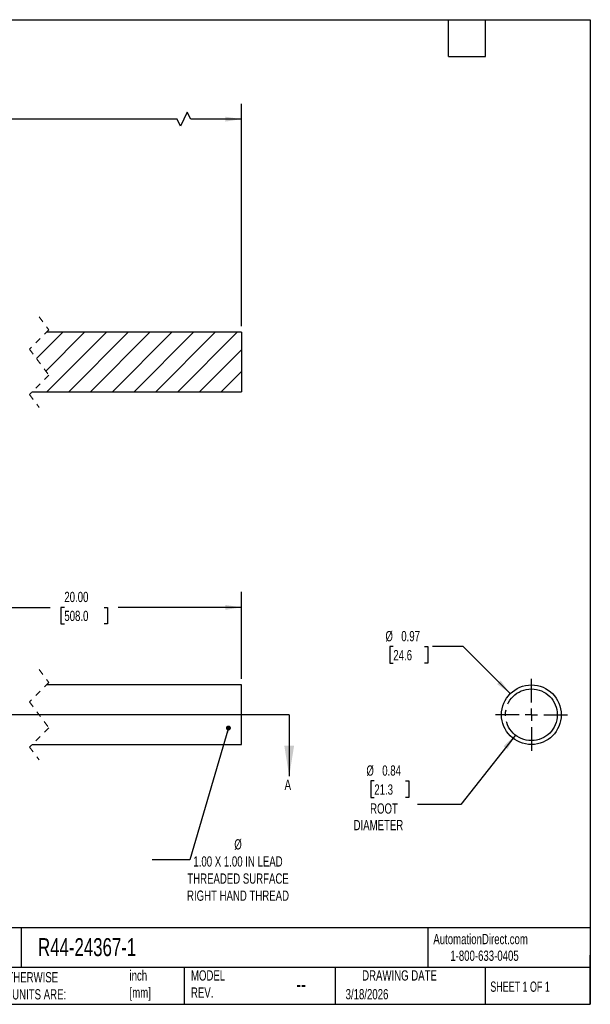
# Model space of a CAD drawing. Header units: inches. Extents: x 0.5 to 21.5, y 0.5 to 16.5.
# Tile 2 of 2: x 12.2 to 21.5, y 0.5 to 16.5. Entities that reach past the tile are written whole.
import ezdxf

# ---------------------------------------------------------------- set-up
doc = ezdxf.new("R2010")
doc.units = ezdxf.units.IN
doc.header["$LTSCALE"] = 2
doc.header["$MEASUREMENT"] = 0
for name, pattern in [('SLD-Center', [0.75, 0.6, -0.05, 0.05, -0.05]), ('SLD-Dashed', [0.075, 0.05, -0.025]), ('SLD-Solid', [0])]:
    doc.linetypes.add(name, pattern=pattern)
doc.layers.add('CENTER', color=40, linetype='SLD-Center')
doc.layers.add('HATCH', color=6, linetype='SLD-Solid')
doc.layers.add('DIMENSIONS', color=140, linetype='SLD-Solid', lineweight=25)
doc.layers.add('TEXT', color=140, linetype='SLD-Solid', lineweight=25)
doc.styles.add('SLDTEXTSTYLE0', font='TXT', dxfattribs={"width": 0.7})
doc.styles.add('SLDTEXTSTYLE1', font='TXT', dxfattribs={"width": 0.65})
doc.dimstyles.new('SLDDIMSTYLE0', dxfattribs={"dimtxt": 0.169922, "dimasz": 0.26, "dimexe": 0, "dimexo": 0.0625, "dimgap": 0.04248, "dimtad": 0, "dimtih": 1, "dimtoh": 1, "dimrnd": 1e-09, "dimzin": 4, "dimdsep": 46, "dimtxsty": 'SLDTEXTSTYLE0', "dimsah": 1, "dimcen": 0.09, "dimadec": 0, "dimazin": 1, "dimtfac": 1, "dimtofl": 0, "dimtmove": 0, "dimatfit": 3, "dimfxl": 0, "dimfrac": 2, "dimtolj": 1, "dimtzin": 12, "dimarcsym": 0})
doc.dimstyles.new('SLDDIMSTYLE5', dxfattribs={"dimtxt": 0.18, "dimasz": 0.08, "dimexe": 0, "dimexo": 0.0625, "dimgap": 0, "dimtad": 0, "dimtih": 1, "dimtoh": 1, "dimdec": 0, "dimrnd": 1e-09, "dimzin": 0, "dimdsep": 46, "dimtxsty": 'Standard', "dimblk1": 'DOT', "dimblk2": 'DOT', "dimsah": 1, "dimcen": 0.09, "dimadec": 0, "dimazin": 0, "dimtfac": 0.08, "dimtdec": 0, "dimtofl": 0, "dimtmove": 0, "dimatfit": 3, "dimldrblk": 'DOT', "dimfxl": 0, "dimfrac": 2, "dimtolj": 1, "dimtzin": 0, "dimarcsym": 0})
doc.dimstyles.new('SLDDIMSTYLE6', dxfattribs={"dimtxt": 0.169922, "dimasz": 0.26, "dimexe": 0, "dimexo": 0.0625, "dimgap": 0.04248, "dimtad": 0, "dimtih": 1, "dimtoh": 1, "dimrnd": 1e-09, "dimdsep": 46, "dimtxsty": 'SLDTEXTSTYLE0', "dimsah": 1, "dimcen": 0, "dimadec": 0, "dimazin": 2, "dimtfac": 1, "dimtofl": 0, "dimtmove": 0, "dimatfit": 3, "dimfxl": 0, "dimfrac": 2, "dimtolj": 1, "dimtzin": 12, "dimarcsym": 0})
doc.dimstyles.new('SLDDIMSTYLE7', dxfattribs={"dimtxt": 0.169922, "dimasz": 0.26, "dimexe": 0, "dimexo": 0.0625, "dimgap": 0.04248, "dimtad": 0, "dimtih": 1, "dimtoh": 1, "dimrnd": 1e-09, "dimdsep": 46, "dimtxsty": 'SLDTEXTSTYLE0', "dimsah": 1, "dimcen": 0, "dimadec": 0, "dimazin": 2, "dimtfac": 1, "dimtofl": 0, "dimtmove": 0, "dimatfit": 3, "dimfxl": 0, "dimfrac": 2, "dimtolj": 1, "dimtzin": 12, "dimarcsym": 0})

# ---------------------------------------------------------------- blocks, each defined once
blk = doc.blocks.new('_D')
at = {"layer": 'DIMENSIONS'}
for p, q in [((8.555, 5.79), (8.555, 7.2)), ((15.837, 5.79), (15.837, 7.2)), ((9.862, 6.95), (9.918, 7.061)), ((9.918, 7.061), (10.029, 6.839)), ((8.555, 6.95), (9.862, 6.95)), ((10.029, 6.839), (10.084, 6.95)), ((10.084, 6.95), (12.732, 6.95)), ((12.963, 6.95), (12.906, 6.95)), ((12.906, 6.95), (12.906, 6.68)), ((13.609, 6.95), (13.666, 6.95)), ((13.666, 6.95), (13.666, 6.68)), ((15.837, 6.95), (13.839, 6.95)), ((12.906, 6.68), (12.963, 6.68)), ((13.666, 6.68), (13.609, 6.68))]:
    blk.add_line(p, q, dxfattribs=at)
for points in [[(8.555, 6.95), (8.815, 6.91), (8.815, 6.99)], [(15.837, 6.95), (15.577, 6.99), (15.577, 6.91)]]:
    blk.add_solid(points, dxfattribs=at)
at = {"layer": 'DIMENSIONS', "char_height": 0.1667, "attachment_point": 1, "style": 'SLDTEXTSTYLE0'}
for s, insert in [('20.00', (12.963, 7.203)), ('508.0', (12.963, 6.895))]:
    blk.add_mtext(s, dxfattribs=dict(at, insert=insert))
blk = doc.blocks.new('_Dot')
at = {"color": 0, "linetype": 'ByBlock', "lineweight": -2}
blk.add_line((-0.5, 0), (-1, 0), dxfattribs=at)
at = {"color": 0, "linetype": 'ByBlock', "const_width": 0.5}
blk.add_lwpolyline([(-0.25, 0, 1), (0.25, 0, 1)], format="xyb", close=True, dxfattribs=at)
blk = doc.blocks.new('_D_5')
at = {"layer": 'DIMENSIONS'}
for p, q in [((20.284, 4.875), (19.398, 3.747)), ((17.994, 4.129), (17.937, 4.129)), ((17.937, 4.129), (17.937, 3.859)), ((18.499, 4.129), (18.556, 4.129)), ((18.556, 4.129), (18.556, 3.859)), ((17.937, 3.859), (17.994, 3.859)), ((18.556, 3.859), (18.499, 3.859)), ((19.398, 3.747), (18.693, 3.747))]:
    blk.add_line(p, q, dxfattribs=at)
blk.add_solid([(20.284, 4.875), (20.092, 4.695), (20.155, 4.646)], dxfattribs=at)
at = {"layer": 'DIMENSIONS', "char_height": 0.1667, "attachment_point": 1, "style": 'SLDTEXTSTYLE0'}
for s, insert in [('%%c', (17.866, 4.382)), ('0.84', (18.123, 4.382)), ('21.3', (17.994, 4.073)), ('ROOT', (17.926, 3.765)), ('DIAMETER', (17.658, 3.495))]:
    blk.add_mtext(s, dxfattribs=dict(at, insert=insert))
blk = doc.blocks.new('_D_6')
at = {"layer": 'DIMENSIONS'}
for p, q in [((18.303, 6.313), (18.246, 6.313)), ((18.246, 6.313), (18.246, 6.043)), ((18.808, 6.313), (18.865, 6.313)), ((18.865, 6.313), (18.865, 6.043)), ((19.437, 6.313), (18.937, 6.313)), ((20.201, 5.548), (19.437, 6.313)), ((18.246, 6.043), (18.303, 6.043)), ((18.865, 6.043), (18.808, 6.043))]:
    blk.add_line(p, q, dxfattribs=at)
blk.add_solid([(20.201, 5.548), (20.046, 5.76), (19.989, 5.704)], dxfattribs=at)
at = {"layer": 'DIMENSIONS', "char_height": 0.1667, "attachment_point": 1, "style": 'SLDTEXTSTYLE0'}
for s, insert in [('%%c', (18.175, 6.566)), ('0.97', (18.432, 6.566)), ('24.6', (18.303, 6.257))]:
    blk.add_mtext(s, dxfattribs=dict(at, insert=insert))
blk = doc.blocks.new('SW_CENTERMARKSYMBOL_0')
at = {"layer": 'CENTER', "color": 0}
for p, q in [((0, 0.2), (0, 0.585)), ((-0.2, 0), (-0.585, 0)), ((0, 0), (-0.1, 0)), ((0, 0), (0, 0.1)), ((0, 0), (0, -0.1)), ((0, 0), (0.1, 0)), ((0.2, 0), (0.585, 0)), ((0, -0.2), (0, -0.585))]:
    blk.add_line(p, q, dxfattribs=at)
blk = doc.blocks.new('_D_11')
at = {"layer": 'DIMENSIONS'}
for p, q in [((4.555, 11.318), (4.555, 15.134)), ((15.837, 11.52), (15.837, 15.134)), ((4.555, 14.884), (9.445, 14.884)), ((9.675, 14.884), (9.618, 14.884)), ((9.618, 14.884), (9.618, 14.614)), ((10.321, 14.884), (10.378, 14.884)), ((10.378, 14.884), (10.378, 14.614)), ((14.793, 14.884), (10.552, 14.884)), ((14.848, 14.772), (14.793, 14.884)), ((14.959, 14.995), (14.848, 14.772)), ((15.015, 14.884), (14.959, 14.995)), ((15.837, 14.884), (15.015, 14.884)), ((9.618, 14.614), (9.675, 14.614)), ((10.378, 14.614), (10.321, 14.614))]:
    blk.add_line(p, q, dxfattribs=at)
for points in [[(4.555, 14.884), (4.815, 14.844), (4.815, 14.924)], [(15.837, 14.884), (15.577, 14.924), (15.577, 14.844)]]:
    blk.add_solid(points, dxfattribs=at)
at = {"layer": 'DIMENSIONS', "char_height": 0.1667, "attachment_point": 1, "style": 'SLDTEXTSTYLE0'}
for s, insert in [('24.00', (9.675, 15.136)), ('609.6', (9.675, 14.828))]:
    blk.add_mtext(s, dxfattribs=dict(at, insert=insert))
blk = doc.blocks.new('SW_HATCH_0')
at = {"layer": 'HATCH', "color": 0}
for p, q in [((-7.343, -0.262), (-6.748, 0.333)), ((-7.343, -0.262), (-6.748, 0.333)), ((-7.343, -0.262), (-6.748, 0.333)), ((-7.098, -0.37), (-6.395, 0.333)), ((-7.098, -0.37), (-6.395, 0.333)), ((-7.098, -0.37), (-6.395, 0.333)), ((-7.098, -0.37), (-6.404, 0.323)), ((-7.098, -0.37), (-6.404, 0.323)), ((-7.098, -0.37), (-6.404, 0.323)), ((-6.84, 0.241), (-6.748, 0.333)), ((-6.84, 0.241), (-6.748, 0.333)), ((-6.84, 0.241), (-6.748, 0.333)), ((-6.733, -0.359), (-6.038, 0.336)), ((-6.733, -0.359), (-6.038, 0.336)), ((-6.733, -0.359), (-6.038, 0.336)), ((-6.733, -0.359), (-6.038, 0.336)), ((-6.733, -0.359), (-6.038, 0.336)), ((-6.733, -0.359), (-6.038, 0.336)), ((-6.379, -0.359), (-5.684, 0.336)), ((-6.379, -0.359), (-5.684, 0.336)), ((-6.379, -0.359), (-5.684, 0.336)), ((-6.379, -0.359), (-5.684, 0.336)), ((-6.379, -0.359), (-5.684, 0.336)), ((-6.379, -0.359), (-5.684, 0.336)), ((-6.119, -0.452), (-5.331, 0.336)), ((-6.119, -0.452), (-5.331, 0.336)), ((-6.119, -0.452), (-5.331, 0.336)), ((-6.119, -0.452), (-5.331, 0.336)), ((-6.119, -0.452), (-5.331, 0.336)), ((-6.119, -0.452), (-5.331, 0.336)), ((-5.765, -0.452), (-4.977, 0.336)), ((-5.765, -0.452), (-4.977, 0.336)), ((-5.765, -0.452), (-4.977, 0.336)), ((-5.765, -0.452), (-4.977, 0.336)), ((-5.765, -0.452), (-4.977, 0.336)), ((-5.765, -0.452), (-4.977, 0.336)), ((-5.411, -0.452), (-4.624, 0.336)), ((-5.411, -0.452), (-4.624, 0.336)), ((-5.411, -0.452), (-4.624, 0.336)), ((-5.411, -0.452), (-4.624, 0.336)), ((-5.411, -0.452), (-4.624, 0.336)), ((-5.411, -0.452), (-4.624, 0.336)), ((-4.812, -0.206), (-4.27, 0.336)), ((-4.812, -0.206), (-4.27, 0.336)), ((-4.812, -0.206), (-4.27, 0.336)), ((-4.812, -0.206), (-4.27, 0.336)), ((-4.812, -0.206), (-4.27, 0.336)), ((-4.812, -0.206), (-4.27, 0.336)), ((-4.609, -0.356), (-3.825, 0.427)), ((-4.609, -0.356), (-3.825, 0.427)), ((-4.609, -0.356), (-3.825, 0.427)), ((-4.351, -0.452), (-3.472, 0.427)), ((-4.351, -0.452), (-3.472, 0.427)), ((-4.351, -0.452), (-3.472, 0.427)), ((-3.972, -0.426), (-3.118, 0.427)), ((-3.972, -0.426), (-3.118, 0.427)), ((-3.972, -0.426), (-3.118, 0.427)), ((-3.735, -0.543), (-2.765, 0.427)), ((-3.735, -0.543), (-2.765, 0.427)), ((-3.735, -0.543), (-2.765, 0.427)), ((-3.381, -0.543), (-2.411, 0.427)), ((-3.381, -0.543), (-2.411, 0.427)), ((-3.381, -0.543), (-2.411, 0.427)), ((-3.028, -0.543), (-2.058, 0.427)), ((-3.028, -0.543), (-2.058, 0.427)), ((-3.028, -0.543), (-2.058, 0.427)), ((-2.674, -0.543), (-1.704, 0.427)), ((-2.674, -0.543), (-1.704, 0.427)), ((-2.674, -0.543), (-1.704, 0.427)), ((-2.321, -0.543), (-1.351, 0.427)), ((-2.321, -0.543), (-1.351, 0.427)), ((-2.321, -0.543), (-1.351, 0.427)), ((-1.967, -0.543), (-0.997, 0.427)), ((-1.967, -0.543), (-0.997, 0.427)), ((-1.967, -0.543), (-0.997, 0.427)), ((-1.614, -0.543), (-0.644, 0.427)), ((-1.614, -0.543), (-0.644, 0.427)), ((-1.614, -0.543), (-0.644, 0.427)), ((0, 0), (0.427, 0.427)), ((0, 0), (0.427, 0.427)), ((0, 0), (0.427, 0.427)), ((0.152, -0.202), (0.781, 0.427)), ((0.152, -0.202), (0.781, 0.427)), ((0.152, -0.202), (0.781, 0.427)), ((0.164, -0.543), (1.134, 0.427)), ((0.164, -0.543), (1.134, 0.427)), ((0.164, -0.543), (1.134, 0.427)), ((0.518, -0.543), (1.488, 0.427)), ((0.518, -0.543), (1.488, 0.427)), ((0.518, -0.543), (1.488, 0.427)), ((0.871, -0.543), (1.841, 0.427)), ((0.871, -0.543), (1.841, 0.427)), ((0.871, -0.543), (1.841, 0.427)), ((1.225, -0.543), (2.195, 0.427)), ((1.225, -0.543), (2.195, 0.427)), ((1.225, -0.543), (2.195, 0.427)), ((1.579, -0.543), (2.549, 0.427)), ((1.579, -0.543), (2.549, 0.427)), ((1.579, -0.543), (2.549, 0.427)), ((1.932, -0.543), (2.902, 0.427)), ((1.932, -0.543), (2.902, 0.427)), ((1.932, -0.543), (2.902, 0.427)), ((2.286, -0.543), (3.256, 0.427)), ((2.286, -0.543), (3.256, 0.427)), ((2.286, -0.543), (3.256, 0.427)), ((-7.957, 0.185), (-7.887, 0.255)), ((-7.957, 0.185), (-7.887, 0.255)), ((-7.957, 0.185), (-7.887, 0.255)), ((-7.957, 0.185), (-7.887, 0.255)), ((-7.957, 0.185), (-7.887, 0.255)), ((-7.957, 0.185), (-7.887, 0.255)), ((-7.784, 0.005), (-7.534, 0.255)), ((-7.784, 0.005), (-7.534, 0.255)), ((-7.784, 0.005), (-7.534, 0.255)), ((-7.784, 0.005), (-7.534, 0.255)), ((-7.784, 0.005), (-7.534, 0.255)), ((-7.784, 0.005), (-7.534, 0.255)), ((-7.697, -0.262), (-7.18, 0.255)), ((-7.697, -0.262), (-7.18, 0.255)), ((-7.697, -0.262), (-7.18, 0.255)), ((-7.697, -0.262), (-7.18, 0.255)), ((-7.697, -0.262), (-7.18, 0.255)), ((-7.697, -0.262), (-7.18, 0.255)), ((-7.343, -0.262), (-6.853, 0.228)), ((-7.343, -0.262), (-6.853, 0.228)), ((-7.343, -0.262), (-6.853, 0.228)), ((-4.609, -0.356), (-3.957, 0.296)), ((-4.609, -0.356), (-3.957, 0.296)), ((-4.609, -0.356), (-3.957, 0.296)), ((-1.26, -0.543), (-0.593, 0.124)), ((-1.26, -0.543), (-0.593, 0.124)), ((-1.26, -0.543), (-0.593, 0.124)), ((2.639, -0.543), (3.325, 0.143)), ((2.639, -0.543), (3.325, 0.143)), ((2.639, -0.543), (3.325, 0.143)), ((-4.351, -0.452), (-3.957, -0.058)), ((-4.351, -0.452), (-3.957, -0.058)), ((-4.351, -0.452), (-3.957, -0.058)), ((-0.906, -0.543), (-0.442, -0.078)), ((-0.906, -0.543), (-0.442, -0.078)), ((-0.906, -0.543), (-0.442, -0.078)), ((-5.058, -0.452), (-4.869, -0.262)), ((-5.058, -0.452), (-4.869, -0.262)), ((-5.058, -0.452), (-4.869, -0.262)), ((-5.058, -0.452), (-4.869, -0.262)), ((-5.058, -0.452), (-4.869, -0.262)), ((-5.058, -0.452), (-4.869, -0.262)), ((2.993, -0.543), (3.325, -0.21)), ((2.993, -0.543), (3.325, -0.21)), ((2.993, -0.543), (3.325, -0.21)), ((-4.704, -0.452), (-4.665, -0.413)), ((-4.704, -0.452), (-4.665, -0.413)), ((-4.704, -0.452), (-4.665, -0.413)), ((-4.704, -0.452), (-4.665, -0.413)), ((-4.704, -0.452), (-4.665, -0.413)), ((-4.704, -0.452), (-4.665, -0.413)), ((-3.99, -0.444), (-3.957, -0.411)), ((-3.99, -0.444), (-3.957, -0.411)), ((-3.99, -0.444), (-3.957, -0.411))]:
    blk.add_line(p, q, dxfattribs=at)

msp = doc.modelspace()

# ---------------------------------------------------------------- linework, layer by layer
at = {"color": 7, "linetype": 'SLD-Dashed', "lineweight": 18}
for p, q in [((12.55514, 11.67009), (12.71262, 11.46007)), ((12.71262, 11.46007), (12.39766, 11.14511)), ((12.39766, 11.14511), (12.71262, 10.72507)), ((12.71262, 10.72507), (12.39766, 10.41011)), ((12.39766, 10.41011), (12.55514, 10.20009)), ((12.55514, 5.94028), (12.71262, 5.73026)), ((12.71262, 5.73026), (12.39766, 5.4153)), ((12.39766, 5.4153), (12.71262, 4.99526)), ((12.71262, 4.99526), (12.39766, 4.6803)), ((12.39766, 4.6803), (12.55514, 4.47028))]:
    msp.add_line(p, q, dxfattribs=at)
for p, q in [((15.83699, 11.42009), (12.67264, 11.42009)), ((15.83699, 11.42009), (15.83699, 10.45009)), ((12.43764, 10.45009), (15.83699, 10.45009)), ((15.83699, 5.69028), (12.67264, 5.69028)), ((15.83699, 5.20528), (15.83699, 5.69028)), ((15.83699, 4.72028), (15.83699, 5.20528)), ((12.43764, 4.72028), (15.83699, 4.72028))]:
    msp.add_line(p, q)
msp.add_circle((20.54401, 5.20528), 0.485)
at = {"layer": 'CENTER', "linetype": 'SLD-Center'}
msp.add_circle((20.54401, 5.20528), 0.42, dxfattribs=at)
at = {"layer": 'TEXT'}
for p, q in [((0.5, 16.5), (21.5, 16.5)), ((19.2, 15.9), (19.2, 16.5)), ((19.8, 15.9), (19.8, 16.5)), ((21.5, 16.5), (21.5, 0.5)), ((19.2, 15.9), (19.8, 15.9)), ((16.61285, 5.20528), (3.90471, 5.20528)), ((21.5, 1.74221), (0.5, 1.74221)), ((12.26448, 1.74221), (12.26448, 1.1)), ((18.8642, 1.74221), (18.8642, 1.1)), ((21.5, 0.5), (21.5, 1.3)), ((21.5, 1.1), (0.5, 1.1)), ((14.90556, 1.1), (14.90556, 0.5)), ((17.35949, 1.1), (17.35949, 0.5)), ((19.79124, 1.1), (19.79124, 0.5)), ((0.5, 0.5), (21.5, 0.5))]:
    msp.add_line(p, q, dxfattribs=at)
at = {"layer": 'TEXT', "linetype": 'SLD-Solid'}
msp.add_line((16.61285, 5.20528), (16.61285, 4.20528), dxfattribs=at)
at = {"layer": 'TEXT'}
msp.add_solid([(16.61285, 4.20528), (16.69285, 4.70528), (16.53285, 4.70528)], dxfattribs=at)

# ---------------------------------------------------------------- block references
at = {"layer": 'CENTER'}
msp.add_blockref('SW_CENTERMARKSYMBOL_0', (20.54401, 5.20528), dxfattribs=at)
at = {"layer": 'HATCH'}
msp.add_blockref('SW_HATCH_0', (12.5118, 10.99289), dxfattribs=at)

# ---------------------------------------------------------------- texts
at = {"layer": 'TEXT'}
for s, insert, char_height, attachment_point, style in [('A', (16.53694, 4.15129), 0.16992, 1, 'SLDTEXTSTYLE0'), ('%%c^J1.00 X 1.00 IN LEAD^JTHREADED SURFACE^JRIGHT HAND THREAD', (15.78213, 3.18248), 0.1666667, 2, 'SLDTEXTSTYLE0'), ('AutomationDirect.com', (18.95236, 1.64382), 0.1666667, 1, 'SLDTEXTSTYLE0'), ('R44-24367-1', (12.53604, 1.57493), 0.2916667, 1, 'SLDTEXTSTYLE0'), ('1-800-633-0405', (19.22768, 1.37299), 0.1666667, 1, 'SLDTEXTSTYLE0'), ('UNLESS OTHERWISE ^JSPECIFIED UNITS ARE:', (11.24954, 1.02335), 0.1666667, 1, 'SLDTEXTSTYLE0'), ('inch^J[mm]', (14.02077, 1.05213), 0.166667, 1, 'SLDTEXTSTYLE0'), ('MODEL ^JREV.', (15.0184, 1.05228), 0.1666667, 1, 'SLDTEXTSTYLE0'), ('DRAWING DATE', (18.40357, 1.05228), 0.1666667, 2, 'SLDTEXTSTYLE0'), ('--', (16.72661, 0.95084), 0.25, 1, 'SLDTEXTSTYLE0'), ('SHEET 1 OF 1', (19.87727, 0.8702), 0.1666667, 1, 'SLDTEXTSTYLE1'), ('3/18/2026', (17.52857, 0.7473), 0.166667, 1, 'SLDTEXTSTYLE0')]:
    msp.add_mtext(s, dxfattribs=dict(at, insert=insert, char_height=char_height, attachment_point=attachment_point, style=style))

# ---------------------------------------------------------------- dimensions: what is measured, and where the dimension line sits
at = {"layer": 'DIMENSIONS'}
for base, p1, p2, text, picture, middle in [((15.83699, 14.88358), (4.55485, 11.21759), (15.83699, 11.42009), '24.00', '_D_11', (9.99816, 14.88358)), ((8.55485, 6.95013), (15.83699, 5.69028), (8.55485, 5.69028), '20.00', '_D', (13.28591, 6.95013))]:
    dim = msp.add_linear_dim(base=base, p1=p1, p2=p2, text=text, dimstyle='SLDDIMSTYLE0', dxfattribs=at)
    dim.commit()
    dim.dimension.update_dxf_attribs({"geometry": picture, "text_midpoint": middle, "dimtype": 160})
dim = msp.add_diameter_dim_2p(p1=(20.88696, 4.86234), p2=(20.20107, 5.54823), dimstyle='SLDDIMSTYLE7', dxfattribs=at)
dim.commit()
dim.dimension.update_dxf_attribs({"geometry": '_D_6', "text_midpoint": (18.55587, 6.31268), "dimtype": 163})
dim = msp.add_diameter_dim_2p(p1=(20.80355, 5.5355), p2=(20.28448, 4.87507), text='<>\\PROOT\\PDIAMETER', dimstyle='SLDDIMSTYLE6', dxfattribs=at)
dim.commit()
dim.dimension.update_dxf_attribs({"geometry": '_D_5', "text_midpoint": (18.24688, 3.83473), "dimtype": 163})

# ---------------------------------------------------------------- leaders
at = {"layer": 'TEXT'}
msp.add_leader([(15.62662, 4.99007), (15.00126, 2.8459), (14.39027, 2.8459)], dimstyle='SLDDIMSTYLE5', dxfattribs=at)

doc.saveas('drawing.dxf')
